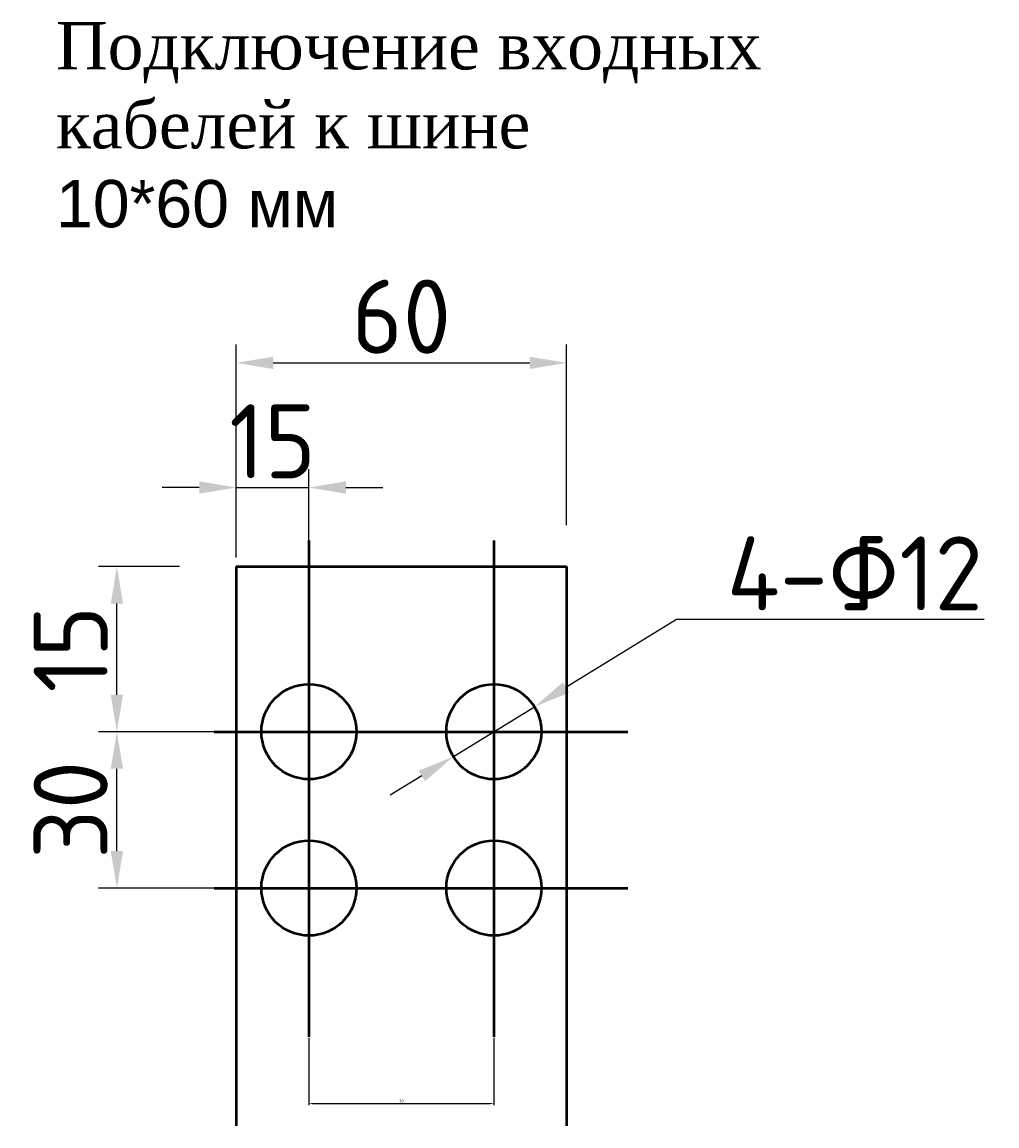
# Model space of a CAD drawing. Header units: millimetres. Extents: x -1183 to 2051, y -609 to 1445.
# Tile 5 of 5: x 1392 to 2051, y 699 to 1445. Entities that reach past the tile are written whole.
import ezdxf

# ---------------------------------------------------------------- set-up
doc = ezdxf.new("R2010")
doc.units = ezdxf.units.MM
doc.layers.get('0').update_dxf_attribs({"lineweight": 50})
doc.styles.add('GOST-2.304_Type-B', font='GOST Common.ttf')
doc.styles.get("Standard").update_dxf_attribs({"font": 'arial.ttf'})
doc.dimstyles.new('ISO-25', dxfattribs={"dimtxt": 5, "dimasz": 2.5, "dimexe": 1.25, "dimexo": 0.625, "dimtad": 1, "dimtoh": 1, "dimdec": 0, "dimtxsty": 'GOST-2.304_Type-B', "dimcen": 2.5, "dimadec": 0, "dimazin": 0, "dimtfac": 1, "dimtdec": 0, "dimtmove": 0, "dimatfit": 3, "dimfxl": 1, "dimarcsym": 0})

# ---------------------------------------------------------------- blocks, each defined once
blk = doc.blocks.new('*D15')
at = {"color": 0, "lineweight": -2, "transparency": 16777216}
for p, q in [((1536.92, 1104.62), (1536.92, 1226.71)), ((1760.12, 1104.62), (1760.12, 1226.71)), ((1561.92, 1214.21), (1735.12, 1214.21))]:
    blk.add_line(p, q, dxfattribs=at)
at = {"color": 0, "transparency": 16777216}
for points in [[(1561.92, 1218.38), (1561.92, 1210.05), (1536.92, 1214.21)], [(1735.12, 1218.38), (1735.12, 1210.05), (1760.12, 1214.21)]]:
    blk.add_solid(points, dxfattribs=at)
at = {"layer": 'Defpoints', "color": 0, "transparency": 16777216}
for p in [(1760.12, 1214.21), (1536.92, 1098.37), (1760.12, 1098.37)]:
    blk.add_point(p, dxfattribs=at)
at = {"color": 0, "lineweight": 0, "transparency": 16777216, "insert": (1648.52, 1245.46), "char_height": 50, "attachment_point": 5, "style": 'GOST-2.304_Type-B'}
blk.add_mtext('60', dxfattribs=at)
blk = doc.blocks.new('*D17')
at = {"color": 0, "lineweight": -2, "transparency": 16777216}
for p, q in [((1498.52, 1076.52), (1443.76, 1076.52)), ((1456.26, 989.92), (1456.26, 1051.52)), ((1497.61, 964.92), (1443.76, 964.92))]:
    blk.add_line(p, q, dxfattribs=at)
at = {"color": 0, "transparency": 16777216}
for points in [[(1452.09, 1051.52), (1460.43, 1051.52), (1456.26, 1076.52)], [(1452.09, 989.92), (1460.43, 989.92), (1456.26, 964.92)]]:
    blk.add_solid(points, dxfattribs=at)
at = {"layer": 'Defpoints', "color": 0, "transparency": 16777216}
for p in [(1456.26, 1076.52), (1504.77, 1076.52), (1503.86, 964.92)]:
    blk.add_point(p, dxfattribs=at)
at = {"color": 0, "lineweight": 0, "transparency": 16777216, "insert": (1425.01, 1020.72), "char_height": 50, "attachment_point": 5, "rotation": 90, "style": 'GOST-2.304_Type-B'}
blk.add_mtext('15', dxfattribs=at)
blk = doc.blocks.new('*D18')
at = {"color": 0, "lineweight": -2, "transparency": 16777216}
for p, q in [((1834.37, 1040.66), (1759.7, 994.81)), ((2042.4, 1040.66), (1834.37, 1040.66)), ((1683.64, 948.1), (1738.4, 981.73)), ((1662.33, 935.02), (1641.03, 921.94))]:
    blk.add_line(p, q, dxfattribs=at)
at = {"color": 0, "transparency": 16777216}
for points in [[(1757.52, 998.36), (1761.88, 991.26), (1738.4, 981.73)], [(1660.15, 938.57), (1664.51, 931.47), (1683.64, 948.1)]]:
    blk.add_solid(points, dxfattribs=at)
at = {"layer": 'Defpoints', "color": 0, "transparency": 16777216}
for p in [(1738.4, 981.73), (1683.64, 948.1)]:
    blk.add_point(p, dxfattribs=at)
at = {"color": 0, "transparency": 16777216, "insert": (1954.9, 1071.91), "char_height": 50, "attachment_point": 5, "style": 'GOST-2.304_Type-B'}
blk.add_mtext('4-Φ12', dxfattribs=at)
blk = doc.blocks.new('*D16')
at = {"color": 0, "lineweight": -2, "transparency": 16777216}
for p, q in [((1536.92, 1082.77), (1536.92, 1142.46)), ((1586.02, 1082.77), (1586.02, 1142.46)), ((1511.92, 1129.96), (1486.92, 1129.96)), ((1536.92, 1129.96), (1586.02, 1129.96)), ((1611.02, 1129.96), (1636.02, 1129.96))]:
    blk.add_line(p, q, dxfattribs=at)
at = {"color": 0, "transparency": 16777216}
for points in [[(1511.92, 1134.12), (1511.92, 1125.79), (1536.92, 1129.96)], [(1611.02, 1134.12), (1611.02, 1125.79), (1586.02, 1129.96)]]:
    blk.add_solid(points, dxfattribs=at)
at = {"layer": 'Defpoints', "color": 0, "transparency": 16777216}
for p in [(1586.02, 1129.96), (1536.92, 1076.52), (1586.02, 1076.52)]:
    blk.add_point(p, dxfattribs=at)
at = {"color": 0, "lineweight": 0, "transparency": 16777216, "insert": (1561.47, 1161.21), "char_height": 50, "attachment_point": 5, "style": 'GOST-2.304_Type-B'}
blk.add_mtext('15', dxfattribs=at)
blk = doc.blocks.new('*D9')
at = {"color": 0, "lineweight": -2, "transparency": 16777216}
for p, q in [((1586.02, 758.08), (1586.02, 712.46)), ((1711.02, 758.08), (1711.02, 712.46)), ((1588.52, 713.71), (1708.52, 713.71))]:
    blk.add_line(p, q, dxfattribs=at)
at = {"color": 0, "transparency": 16777216}
for points in [[(1588.52, 714.12), (1588.52, 713.29), (1586.02, 713.71)], [(1708.52, 714.12), (1708.52, 713.29), (1711.02, 713.71)]]:
    blk.add_solid(points, dxfattribs=at)
at = {"layer": 'Defpoints', "color": 0, "transparency": 16777216}
for p in [(1586.02, 758.71), (1711.02, 758.71), (1711.02, 713.71)]:
    blk.add_point(p, dxfattribs=at)
at = {"color": 0, "lineweight": 0, "transparency": 16777216, "insert": (1648.52, 715.33), "char_height": 5, "attachment_point": 5, "style": 'GOST-2.304_Type-B'}
blk.add_mtext('{\\H0.4x;30}', dxfattribs=at)
blk = doc.blocks.new('*D19')
at = {"color": 0, "lineweight": -2, "transparency": 16777216}
for p, q in [((1753.87, 964.92), (1443.76, 964.92)), ((1456.26, 884.27), (1456.26, 939.92)), ((1753.87, 859.27), (1443.76, 859.27))]:
    blk.add_line(p, q, dxfattribs=at)
at = {"color": 0, "transparency": 16777216}
for points in [[(1452.09, 939.92), (1460.43, 939.92), (1456.26, 964.92)], [(1452.09, 884.27), (1460.43, 884.27), (1456.26, 859.27)]]:
    blk.add_solid(points, dxfattribs=at)
at = {"layer": 'Defpoints', "color": 0, "transparency": 16777216}
for p in [(1456.26, 964.92), (1760.12, 964.92), (1760.12, 859.27)]:
    blk.add_point(p, dxfattribs=at)
at = {"color": 0, "lineweight": 0, "transparency": 16777216, "insert": (1425.01, 912.1), "char_height": 50, "attachment_point": 5, "rotation": 90, "style": 'GOST-2.304_Type-B'}
blk.add_mtext('30', dxfattribs=at)

msp = doc.modelspace()

# ---------------------------------------------------------------- linework, layer by layer
for p, q in [((1586.02, 1094.15), (1586.02, 758.71)), ((1711.02, 1094.15), (1711.02, 758.71)), ((1536.92, 1076.52), (1536.92, 698.52)), ((1536.92, 1076.52), (1760.12, 1076.52)), ((1760.12, 1076.52), (1760.12, 698.52)), ((1521.97, 964.92), (1801.5, 964.92)), ((1521.97, 859.27), (1801.5, 859.27))]:
    msp.add_line(p, q)
for centre in [(1586.02, 964.92), (1711.02, 964.92), (1586.02, 859.27), (1711.02, 859.27)]:
    msp.add_circle(centre, 32.13)

# ---------------------------------------------------------------- texts
at = {"insert": (1415.15, 1444.52), "char_height": 48, "width": 584.403, "attachment_point": 1}
msp.add_mtext('{\\fTimes New Roman|b0|i0|c204|p18;\\H0.6667x;Подключение входных кабелей к шине}\\P{\\H0.6667x;10*60 мм}', dxfattribs=at)

# ---------------------------------------------------------------- dimensions: what is measured, and where the dimension line sits
at = {"lineweight": 0}
for base, p1, p2, text, picture, middle in [((1760.12, 1214.21), (1536.92, 1098.37), (1760.12, 1098.37), '60', '*D15', (1648.52, 1214.21)), ((1586.02, 1129.96), (1536.92, 1076.52), (1586.02, 1076.52), '15', '*D16', (1561.47, 1129.96))]:
    dim = msp.add_linear_dim(base=base, p1=p1, p2=p2, text=text, dimstyle='ISO-25', dxfattribs=at)
    dim.commit()
    dim.dimension.update_dxf_attribs({"geometry": picture, "text_midpoint": middle, "dimtype": 160})
dim = msp.add_diameter_dim_2p(p1=(1683.64, 948.1), p2=(1738.4, 981.73), text='4-Φ12', dimstyle='ISO-25')
dim.commit()
dim.dimension.update_dxf_attribs({"geometry": '*D18', "text_midpoint": (1954.9, 1040.66), "dimtype": 163})
dim = msp.add_linear_dim(base=(1456.26, 1076.52), p1=(1503.86, 964.92), p2=(1504.77, 1076.52), angle=90, text='15', dimstyle='ISO-25', dxfattribs=at)
dim.commit()
dim.dimension.update_dxf_attribs({"geometry": '*D17', "text_midpoint": (1456.26, 1020.72), "dimtype": 160})
dim = msp.add_linear_dim(base=(1456.26, 964.92), p1=(1760.12, 859.27), p2=(1760.12, 964.92), angle=90, text='30', dimstyle='ISO-25', dxfattribs=at)
dim.commit()
dim.dimension.update_dxf_attribs({"geometry": '*D19', "text_midpoint": (1425.01, 912.1)})
dim = msp.add_linear_dim(base=(1711.02, 713.71), p1=(1586.02, 758.71), p2=(1711.02, 758.71), text='{\\H0.4x;30}', dimstyle='ISO-25', dxfattribs=at)
dim.commit()
dim.dimension.update_dxf_attribs({"geometry": '*D9', "text_midpoint": (1648.52, 715.33)})

doc.saveas('drawing.dxf')
